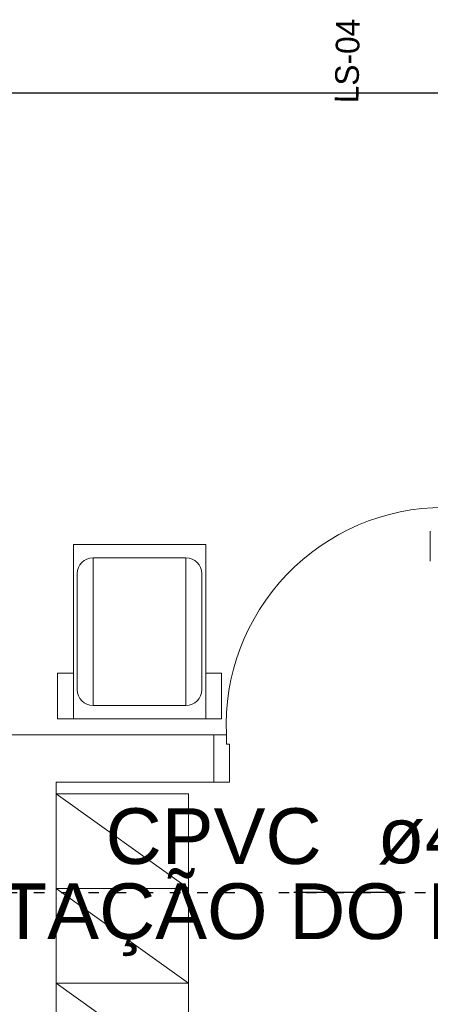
# Model space of a CAD drawing. Header units: millimetres. Extents: x -15 to 153, y -141 to 37.
# Tile 91 of 98: x 120.5 to 124.41, y 14.49 to 23.85. Entities that reach past the tile are written whole.
import ezdxf

# ---------------------------------------------------------------- set-up
doc = ezdxf.new("R2010")
doc.units = ezdxf.units.MM
doc.header["$MEASUREMENT"] = 0
doc.linetypes.add('DOT2', pattern=[3.175, 0, -3.175])
doc.layers.get('0').update_dxf_attribs({"color": 5, "lineweight": 20})
for name, color, linetype, lineweight in [('AQ-Sentido tubo', 9, 'Continuous', 20), ('AQ-Textos tubo', 7, 'Continuous', 20), ('AQ-Tubos', 1, 'DOT2', 30), ('DI-Detalhes', 1, 'Continuous', 30)]:
    doc.layers.add(name, color=color, linetype=linetype, lineweight=lineweight)
doc.styles.add('Arial', font='arial.ttf')
doc.styles.add('romans.shx', font='txt')
doc.dimstyles.get("Standard").update_dxf_attribs({"dimtxt": 0.18, "dimasz": 0.18, "dimexe": 0.18, "dimexo": 0.0625, "dimgap": 0.09, "dimtad": 0, "dimtih": 1, "dimtoh": 1, "dimdec": 4, "dimzin": 0, "dimdsep": 46, "dimtxsty": 'Standard', "dimcen": 0.09, "dimadec": 0, "dimazin": 0, "dimtfac": 1, "dimtdec": 4, "dimtofl": 0, "dimtmove": 0, "dimatfit": 3, "dimfxl": 1, "dimtolj": 1, "dimtzin": 0, "dimarcsym": 0})

msp = doc.modelspace()

# ---------------------------------------------------------------- linework, layer by layer
for p, q in [((124.4067, 18.7007), (124.4067, 18.9857)), ((121.1997, 17.3297), (121.1997, 18.7337)), ((121.1997, 18.7337), (122.0832, 18.7337)), ((122.0832, 17.3297), (122.0832, 18.7337)), ((121.0497, 17.4797), (121.0497, 18.5837)), ((122.2332, 17.4797), (122.2332, 18.5837)), ((120.8607, 17.6372), (120.8607, 17.2022)), ((121.0122, 17.6372), (120.8607, 17.6372)), ((122.2722, 17.6372), (122.4222, 17.6372)), ((122.4222, 17.6372), (122.4222, 17.2022)), ((121.1997, 17.3297), (122.0832, 17.3297)), ((120.8607, 17.2022), (121.0122, 17.2022)), ((122.4222, 17.2022), (122.2722, 17.2022)), ((115.8972, 17.0522), (122.3472, 17.0522)), ((122.3472, 16.6022), (122.3472, 17.0522)), ((122.4672, 17.0522), (122.3472, 17.0522)), ((122.4672, 16.9622), (122.4672, 17.0522)), ((122.4972, 16.9622), (122.4672, 16.9622)), ((122.4972, 16.6022), (122.4972, 16.9622)), ((120.8472, 5.9522), (120.8472, 16.6022)), ((120.8472, 16.6022), (122.3472, 16.6022)), ((122.3472, 16.6022), (122.4972, 16.6022)), ((122.1072, 15.5912), (120.8472, 16.4912)), ((122.1072, 14.6912), (120.8472, 15.5912)), ((120.8472, 15.5912), (122.1072, 15.5912)), ((122.1072, 13.7912), (120.8472, 14.6912)), ((120.8472, 14.6912), (122.1072, 14.6912))]:
    msp.add_line(p, q)
for points in [[(121.0122, 18.8612), (121.0122, 17.2022), (122.2722, 17.2022), (122.2722, 18.8612), (121.0122, 18.8612)], [(122.1072, 16.4912), (122.1072, 12.8912), (120.8472, 12.8912), (120.8472, 16.4912), (122.1072, 16.4912)]]:
    msp.add_lwpolyline(points)
for centre, radius, start, end in [((124.5372, 17.1407), 2.0719, 90, 182.438), ((121.1997, 18.5837), 0.15, 90, 180), ((122.0832, 18.5837), 0.15, 0, 90), ((121.1997, 17.4797), 0.15, 180, 270), ((122.0832, 17.4797), 0.15, 270, 0)]:
    msp.add_arc(centre, radius, start, end)
at = {"layer": 'AQ-Tubos', "ltscale": 0.05}
msp.add_line((116.4972, 15.5505), (130.7772, 15.5505), dxfattribs=at)
at = {"layer": 'DI-Detalhes', "linetype": 'Continuous'}
msp.add_lwpolyline([(111.1962, 23.1551), (136.1493, 23.1551), (136.1493, 3.8708), (111.1962, 3.8708), (111.1962, 23.1551)], close=True, dxfattribs=at)

# ---------------------------------------------------------------- texts
at = {"insert": (123.7399, 23.857), "char_height": 0.225, "width": 1.349982, "attachment_point": 9, "rotation": 88.99753, "line_spacing_factor": 0.798, "style": 'romans.shx'}
msp.add_mtext('LS-04', dxfattribs=at)
at = {"insert": (117.5577, 14.9462), "char_height": 0.5295, "width": 13.3434, "attachment_point": 7, "line_spacing_factor": 0.798, "style": 'Arial'}
msp.add_mtext('ALIMENTAÇÃO DO BOILER', dxfattribs=at)
at = {"layer": 'AQ-Textos tubo', "char_height": 0.5295, "line_spacing_factor": 0.798, "style": 'Arial'}
for s, insert, width, attachment_point in [('CPVC', (123.3732, 15.8155), 2.5416, 9), ('ø42 mm', (123.9027, 15.8155), 3.8124, 7)]:
    msp.add_mtext(s, dxfattribs=dict(at, insert=insert, width=width, attachment_point=attachment_point))

# ---------------------------------------------------------------- leaders
at = {"layer": 'AQ-Sentido tubo'}
msp.add_leader([(124.1667, 15.5505), (123.1077, 15.5505)], dimstyle='Standard', override={"dimasz": 0.1, "dimldrblk": 'CLOSED'}, dxfattribs=at)

doc.saveas('drawing.dxf')
